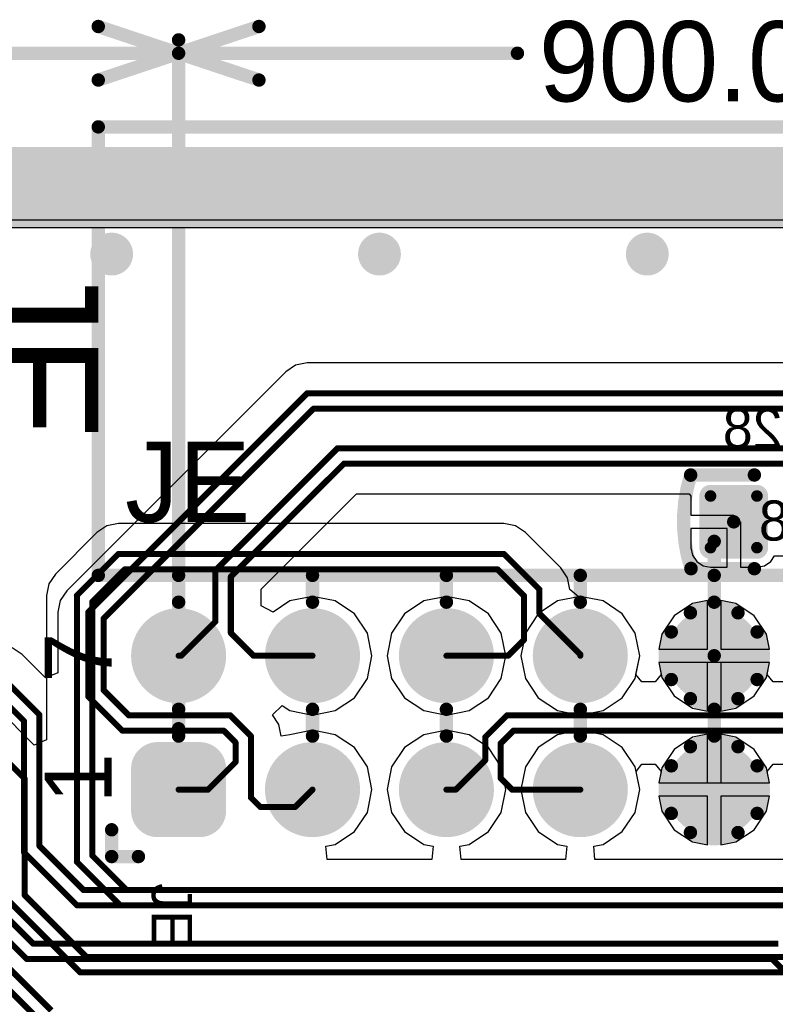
# Model space of a CAD drawing. Header units: millimetres. Extents: x 1.4 to 10.4, y 0 to 10.9.
# Tile 164 of 177: x 6.581 to 7.146, y 5.515 to 6.25. Entities that reach past the tile are written whole.
import ezdxf

# ---------------------------------------------------------------- set-up
doc = ezdxf.new("R2010")
doc.units = ezdxf.units.MM
doc.header["$MEASUREMENT"] = 0
for name, color, linetype in [('BottomLayer', 5, 'Continuous'), ('BottomOverlay', 54, 'Continuous'), ('BottomPaste', 16, 'Continuous'), ('BottomSolder', 6, 'Continuous'), ('DrillDrawing', 1, 'Continuous'), ('DrillGuide', 244, 'Continuous'), ('InternalPlane1', 76, 'Continuous'), ('InternalPlane2', 16, 'Continuous'), ('KeepOutLayer', 6, 'Continuous'), ('Mechanical1', 6, 'Continuous'), ('Mechanical2', 216, 'Continuous'), ('Mechanical31', 56, 'Continuous'), ('Mechanical32', 56, 'Continuous'), ('MultiLayer', 9, 'Continuous'), ('TopLayer', 1, 'Continuous'), ('TopOverlay', 2, 'Continuous'), ('TopSolder', 216, 'Continuous')]:
    doc.layers.add(name, color=color, linetype=linetype)

msp = doc.modelspace()

# ---------------------------------------------------------------- linework, layer by layer
at = {"layer": 'BottomLayer'}
for p, q in [((3.47582, 6.10059), (9.97559, 6.10059)), ((6.77996, 5.98704), (6.61646, 5.82354)), ((6.78732, 5.99196), (6.77996, 5.98704)), ((6.77996, 5.98704), (6.77996, 5.98704)), ((6.796, 5.99369), (6.78732, 5.99196)), ((7.283, 5.99369), (6.796, 5.99369)), ((6.796, 5.99369), (6.796, 5.99369)), ((6.76169, 5.8246), (6.8329, 5.89581)), ((6.8329, 5.89581), (7.08138, 5.89581)), ((7.08138, 5.89581), (7.08263, 5.89429)), ((7.08263, 5.89429), (7.08263, 5.88)), ((7.08263, 5.88), (7.11457, 5.88)), ((7.11457, 5.88), (7.11457, 5.875)), ((7.10957, 5.87), (7.08263, 5.87)), ((7.08263, 5.87), (7.08263, 5.85571)), ((7.10957, 5.8411), (7.10957, 5.87)), ((7.11457, 5.875), (7.11957, 5.875)), ((7.11957, 5.875), (7.11957, 5.8411)), ((7.08263, 5.85571), (7.08374, 5.85012)), ((7.08374, 5.85012), (7.08691, 5.84538)), ((7.14222, 5.84538), (7.145, 5.84953)), ((7.145, 5.84953), (7.155, 5.84953)), ((7.08691, 5.84538), (7.09165, 5.84221)), ((7.09165, 5.84221), (7.09724, 5.8411)), ((7.09724, 5.8411), (7.10957, 5.8411)), ((7.11957, 5.8411), (7.13189, 5.8411)), ((7.13189, 5.8411), (7.13748, 5.84221)), ((7.13748, 5.84221), (7.14222, 5.84538)), ((6.76169, 5.81232), (6.76169, 5.8246)), ((6.61646, 5.82354), (6.61154, 5.81618)), ((6.8, 5.81935), (6.78303, 5.81597)), ((6.81697, 5.81597), (6.8, 5.81935)), ((6.9, 5.81935), (6.88303, 5.81597)), ((6.91697, 5.81597), (6.9, 5.81935)), ((7, 5.81935), (6.98303, 5.81597)), ((7.01697, 5.81597), (7, 5.81935)), ((6.61154, 5.81618), (6.60981, 5.8075)), ((6.77051, 5.8076), (6.76169, 5.81232)), ((6.78303, 5.81597), (6.77051, 5.8076)), ((6.83136, 5.80636), (6.81697, 5.81597)), ((6.88303, 5.81597), (6.86864, 5.80636)), ((6.93136, 5.80636), (6.91697, 5.81597)), ((6.98303, 5.81597), (6.96864, 5.80636)), ((7.03136, 5.80636), (7.01697, 5.81597)), ((7.08381, 5.81409), (7.07008, 5.80492)), ((7.095, 5.81631), (7.08381, 5.81409)), ((7.095, 5.78), (7.095, 5.81631)), ((7.11619, 5.81409), (7.105, 5.81631)), ((7.105, 5.81631), (7.105, 5.78)), ((7.12992, 5.80492), (7.11619, 5.81409)), ((6.60981, 5.8075), (6.60981, 5.8075)), ((6.60981, 5.8075), (6.60981, 5.76233)), ((6.84097, 5.79197), (6.83136, 5.80636)), ((6.86864, 5.80636), (6.85903, 5.79197)), ((6.94097, 5.79197), (6.93136, 5.80636)), ((6.96864, 5.80636), (6.95903, 5.79197)), ((7.04097, 5.79197), (7.03136, 5.80636)), ((7.07008, 5.80492), (7.06091, 5.79119)), ((7.13909, 5.79119), (7.12992, 5.80492)), ((6.84435, 5.775), (6.84097, 5.79197)), ((6.85903, 5.79197), (6.85565, 5.775)), ((6.94435, 5.775), (6.94097, 5.79197)), ((6.95903, 5.79197), (6.95565, 5.775)), ((7.04435, 5.775), (7.04097, 5.79197)), ((7.06091, 5.79119), (7.05869, 5.78)), ((7.14131, 5.78), (7.13909, 5.79119)), ((6.58304, 5.77604), (6.57568, 5.78096)), ((6.60058, 5.75851), (6.58304, 5.77604)), ((6.84097, 5.75803), (6.84435, 5.775)), ((6.85565, 5.775), (6.85903, 5.75803)), ((6.94097, 5.75803), (6.94435, 5.775)), ((6.95565, 5.775), (6.95903, 5.75803)), ((7.04097, 5.75803), (7.04435, 5.775)), ((7.05869, 5.78), (7.095, 5.78)), ((7.105, 5.78), (7.14131, 5.78)), ((7.095, 5.77), (7.05869, 5.77)), ((7.05869, 5.77), (7.06091, 5.75881)), ((7.095, 5.73369), (7.095, 5.77)), ((7.14131, 5.77), (7.105, 5.77)), ((7.105, 5.77), (7.105, 5.73369)), ((7.13909, 5.75881), (7.14131, 5.77)), ((6.60981, 5.76233), (6.60058, 5.75851)), ((7.06091, 5.75881), (7.07008, 5.74508)), ((7.12992, 5.74508), (7.13909, 5.75881)), ((6.83136, 5.74364), (6.84097, 5.75803)), ((6.85903, 5.75803), (6.86864, 5.74364)), ((6.93136, 5.74364), (6.94097, 5.75803)), ((6.95903, 5.75803), (6.96864, 5.74364)), ((7.03136, 5.74364), (7.04097, 5.75803)), ((7.07008, 5.74508), (7.08381, 5.73591)), ((7.11619, 5.73591), (7.12992, 5.74508)), ((6.7702, 5.7308), (6.77727, 5.73787)), ((6.77727, 5.73787), (6.78303, 5.73403)), ((6.81697, 5.73403), (6.83136, 5.74364)), ((6.86864, 5.74364), (6.88303, 5.73403)), ((6.91697, 5.73403), (6.93136, 5.74364)), ((6.96864, 5.74364), (6.98303, 5.73403)), ((7.01697, 5.73403), (7.03136, 5.74364)), ((6.77496, 5.72368), (6.7702, 5.7308)), ((6.78303, 5.73403), (6.8, 5.73065)), ((6.8, 5.73065), (6.81697, 5.73403)), ((6.88303, 5.73403), (6.9, 5.73065)), ((6.9, 5.73065), (6.91697, 5.73403)), ((6.98303, 5.73403), (7, 5.73065)), ((7, 5.73065), (7.01697, 5.73403)), ((7.08381, 5.73591), (7.095, 5.73369)), ((7.105, 5.73369), (7.11619, 5.73591)), ((6.77669, 5.715), (6.77496, 5.72368)), ((6.78303, 5.71597), (6.77669, 5.715)), ((6.77669, 5.715), (6.77669, 5.715)), ((6.8, 5.71935), (6.78303, 5.71597)), ((6.78303, 5.71597), (6.78303, 5.71597)), ((6.78303, 5.71597), (6.78303, 5.71597)), ((6.81697, 5.71597), (6.8, 5.71935)), ((6.83136, 5.70636), (6.81697, 5.71597)), ((6.88303, 5.71597), (6.86864, 5.70636)), ((6.9, 5.71935), (6.88303, 5.71597)), ((6.91697, 5.71597), (6.9, 5.71935)), ((6.93136, 5.70636), (6.91697, 5.71597)), ((6.98303, 5.71597), (6.96864, 5.70636)), ((7, 5.71935), (6.98303, 5.71597)), ((7.01697, 5.71597), (7, 5.71935)), ((7.03136, 5.70636), (7.01697, 5.71597)), ((7.095, 5.71631), (7.08381, 5.71409)), ((7.095, 5.68), (7.095, 5.71631)), ((7.11619, 5.71409), (7.105, 5.71631)), ((7.105, 5.71631), (7.105, 5.68)), ((7.08381, 5.71409), (7.07008, 5.70492)), ((7.12992, 5.70492), (7.11619, 5.71409)), ((6.84097, 5.69197), (6.83136, 5.70636)), ((6.86864, 5.70636), (6.85903, 5.69197)), ((6.94097, 5.69197), (6.93136, 5.70636)), ((6.96864, 5.70636), (6.95903, 5.69197)), ((7.04097, 5.69197), (7.03136, 5.70636)), ((7.07008, 5.70492), (7.06091, 5.69119)), ((7.13909, 5.69119), (7.12992, 5.70492)), ((6.84435, 5.675), (6.84097, 5.69197)), ((6.85903, 5.69197), (6.85565, 5.675)), ((6.94435, 5.675), (6.94097, 5.69197)), ((6.95903, 5.69197), (6.95565, 5.675)), ((7.04435, 5.675), (7.04097, 5.69197)), ((7.06091, 5.69119), (7.05869, 5.68)), ((7.14131, 5.68), (7.13909, 5.69119)), ((7.05869, 5.68), (7.095, 5.68)), ((7.105, 5.68), (7.14131, 5.68)), ((6.84097, 5.65803), (6.84435, 5.675)), ((6.85565, 5.675), (6.85903, 5.65803)), ((6.94097, 5.65803), (6.94435, 5.675)), ((6.95565, 5.675), (6.95903, 5.65803)), ((7.04097, 5.65803), (7.04435, 5.675)), ((7.095, 5.67), (7.05869, 5.67)), ((7.05869, 5.67), (7.06091, 5.65881)), ((7.095, 5.63369), (7.095, 5.67)), ((7.14131, 5.67), (7.105, 5.67)), ((7.105, 5.67), (7.105, 5.63369)), ((7.13909, 5.65881), (7.14131, 5.67)), ((6.83136, 5.64364), (6.84097, 5.65803)), ((6.85903, 5.65803), (6.86864, 5.64364)), ((6.93136, 5.64364), (6.94097, 5.65803)), ((6.95903, 5.65803), (6.96864, 5.64364)), ((7.03136, 5.64364), (7.04097, 5.65803)), ((7.06091, 5.65881), (7.07008, 5.64508)), ((7.12992, 5.64508), (7.13909, 5.65881)), ((6.81697, 5.63403), (6.83136, 5.64364)), ((6.86864, 5.64364), (6.88303, 5.63403)), ((6.91697, 5.63403), (6.93136, 5.64364)), ((6.96864, 5.64364), (6.98303, 5.63403)), ((7.01697, 5.63403), (7.03136, 5.64364)), ((7.07008, 5.64508), (7.08381, 5.63591)), ((7.11619, 5.63591), (7.12992, 5.64508)), ((6.80998, 5.63264), (6.81697, 5.63403)), ((6.88303, 5.63403), (6.89002, 5.63264)), ((6.90998, 5.63264), (6.91697, 5.63403)), ((6.98303, 5.63403), (6.99002, 5.63264)), ((7.00998, 5.63264), (7.01697, 5.63403)), ((7.08381, 5.63591), (7.095, 5.63369)), ((7.105, 5.63369), (7.11619, 5.63591)), ((6.81096, 5.62269), (6.80998, 5.63264)), ((6.89002, 5.63264), (6.88904, 5.62269)), ((6.91096, 5.62269), (6.90998, 5.63264)), ((6.99002, 5.63264), (6.98904, 5.62269)), ((7.01096, 5.62269), (7.00998, 5.63264)), ((6.88904, 5.62269), (6.81096, 5.62269)), ((6.98904, 5.62269), (6.91096, 5.62269)), ((7.179, 5.62269), (7.01096, 5.62269))]:
    msp.add_line(p, q, dxfattribs=at)
for points, const_width in [([(6.644, 6.075, 1), (6.656, 6.075, 1)], 0.012), ([(6.844, 6.075, 1), (6.856, 6.075, 1)], 0.012), ([(7.044, 6.075, 1), (7.056, 6.075, 1)], 0.012), ([(6.79488, 5.971, 1), (6.79713, 5.971, 1)], 0.00225), ([(6.79488, 5.971, 1), (6.79713, 5.971, 1)], 0.00225), ([(6.79964, 5.9595, 1), (6.80189, 5.9595, 1)], 0.00225), ([(6.79964, 5.9595, 1), (6.80189, 5.9595, 1)], 0.00225), ([(6.81761, 5.93, 1), (6.81986, 5.93, 1)], 0.00225), ([(6.81761, 5.93, 1), (6.81986, 5.93, 1)], 0.00225), ([(6.82238, 5.9185, 1), (6.82463, 5.9185, 1)], 0.00225), ([(6.82238, 5.9185, 1), (6.82463, 5.9185, 1)], 0.00225), ([(7.09508, 5.89429, 1), (7.09941, 5.89429, 1)], 0.00433), ([(7.12972, 5.89429, 1), (7.13405, 5.89429, 1)], 0.00433), ([(7.11207, 5.875, 1), (7.11707, 5.875, 1)], 0.005), ([(7.0975, 5.86043, 1), (7.1025, 5.86043, 1)], 0.005), ([(7.0975, 5.86043, 1), (7.1025, 5.86043, 1)], 0.005), ([(7.09508, 5.85571, 1), (7.09941, 5.85571, 1)], 0.00433), ([(7.12972, 5.85571, 1), (7.13405, 5.85571, 1)], 0.00433), ([(6.72637, 5.83876, 1), (6.72863, 5.83876, 1)], 0.00225), ([(6.72637, 5.83876, 1), (6.72863, 5.83876, 1)], 0.00225), ([(6.73787, 5.834, 1), (6.74012, 5.834, 1)], 0.00225), ([(6.73787, 5.834, 1), (6.74012, 5.834, 1)], 0.00225), ([(6.63138, 5.8075, 1), (6.63363, 5.8075, 1)], 0.00225), ([(6.63138, 5.8075, 1), (6.63363, 5.8075, 1)], 0.00225), ([(6.64288, 5.80274, 1), (6.64513, 5.80274, 1)], 0.00225), ([(6.64288, 5.80274, 1), (6.64513, 5.80274, 1)], 0.00225), ([(6.68425, 5.775, 1), (6.71575, 5.775, 1)], 0.0315), ([(6.72637, 5.8005, 1), (6.72863, 5.8005, 1)], 0.00225), ([(6.72637, 5.8005, 1), (6.72863, 5.8005, 1)], 0.00225), ([(6.78425, 5.775, 1), (6.81575, 5.775, 1)], 0.0315), ([(6.88425, 5.775, 1), (6.91575, 5.775, 1)], 0.0315), ([(6.98425, 5.775, 1), (7.01575, 5.775, 1)], 0.0315), ([(7.08425, 5.775, 1), (7.11575, 5.775, 1)], 0.0315), ([(6.73787, 5.792, 1), (6.74012, 5.792, 1)], 0.00225), ([(6.73787, 5.792, 1), (6.74012, 5.792, 1)], 0.00225), ([(6.69888, 5.775, 1), (6.70113, 5.775, 1)], 0.00225), ([(6.70087, 5.775, 1), (6.70312, 5.775, 1)], 0.00225), ([(6.70087, 5.775, 1), (6.70312, 5.775, 1)], 0.00225), ([(6.75488, 5.775, 1), (6.75713, 5.775, 1)], 0.00225), ([(6.75488, 5.775, 1), (6.75713, 5.775, 1)], 0.00225), ([(6.79887, 5.775, 1), (6.80112, 5.775, 1)], 0.00225), ([(7.0975, 5.775, 1), (7.1025, 5.775, 1)], 0.005), ([(6.64288, 5.74926, 1), (6.64513, 5.74926, 1)], 0.00225), ([(6.64288, 5.74926, 1), (6.64513, 5.74926, 1)], 0.00225), ([(6.63138, 5.7445, 1), (6.63363, 5.7445, 1)], 0.00225), ([(6.63138, 5.7445, 1), (6.63363, 5.7445, 1)], 0.00225), ([(6.59488, 5.731, 1), (6.59713, 5.731, 1)], 0.00225), ([(6.59488, 5.731, 1), (6.59713, 5.731, 1)], 0.00225), ([(6.66164, 5.7305, 1), (6.66389, 5.7305, 1)], 0.00225), ([(6.66164, 5.7305, 1), (6.66389, 5.7305, 1)], 0.00225), ([(6.73738, 5.7305, 1), (6.73963, 5.7305, 1)], 0.00225), ([(6.73738, 5.7305, 1), (6.73963, 5.7305, 1)], 0.00225), ([(6.58338, 5.72624, 1), (6.58563, 5.72624, 1)], 0.00225), ([(6.58338, 5.72624, 1), (6.58563, 5.72624, 1)], 0.00225), ([(6.65688, 5.719, 1), (6.65913, 5.719, 1)], 0.00225), ([(6.65688, 5.719, 1), (6.65913, 5.719, 1)], 0.00225), ([(6.73261, 5.719, 1), (6.73486, 5.719, 1)], 0.00225), ([(6.73261, 5.719, 1), (6.73486, 5.719, 1)], 0.00225), ([(6.75288, 5.715, 1), (6.75512, 5.715, 1)], 0.00225), ([(6.75288, 5.715, 1), (6.75512, 5.715, 1)], 0.00225), ([(6.74137, 5.71024, 1), (6.74362, 5.71024, 1)], 0.00225), ([(6.74137, 5.71024, 1), (6.74362, 5.71024, 1)], 0.00225), ([(6.67638, 5.69075, 1), (6.69213, 5.69075, 1)], 0.01575), ([(6.70787, 5.69075, 1), (6.72362, 5.69075, 1)], 0.01575), ([(6.78425, 5.675, 1), (6.81575, 5.675, 1)], 0.0315), ([(6.88425, 5.675, 1), (6.91575, 5.675, 1)], 0.0315), ([(6.98425, 5.675, 1), (7.01575, 5.675, 1)], 0.0315), ([(7.08425, 5.675, 1), (7.11575, 5.675, 1)], 0.0315), ([(6.74137, 5.6955, 1), (6.74362, 5.6955, 1)], 0.00225), ([(6.74137, 5.6955, 1), (6.74362, 5.6955, 1)], 0.00225), ([(6.67638, 5.65925, 1), (6.69213, 5.65925, 1)], 0.01575), ([(6.69888, 5.675, 1), (6.70113, 5.675, 1)], 0.00225), ([(6.70787, 5.65925, 1), (6.72362, 5.65925, 1)], 0.01575), ([(6.72088, 5.675, 1), (6.72312, 5.675, 1)], 0.00225), ([(6.72088, 5.675, 1), (6.72312, 5.675, 1)], 0.00225), ([(6.75288, 5.669, 1), (6.75512, 5.669, 1)], 0.00225), ([(6.75288, 5.669, 1), (6.75512, 5.669, 1)], 0.00225), ([(6.79887, 5.675, 1), (6.80112, 5.675, 1)], 0.00225), ([(6.75988, 5.662, 1), (6.76213, 5.662, 1)], 0.00225), ([(6.75988, 5.662, 1), (6.76213, 5.662, 1)], 0.00225), ([(6.78587, 5.662, 1), (6.78812, 5.662, 1)], 0.00225), ([(6.78587, 5.662, 1), (6.78812, 5.662, 1)], 0.00225), ([(6.59488, 5.633, 1), (6.59713, 5.633, 1)], 0.00225), ([(6.59488, 5.633, 1), (6.59713, 5.633, 1)], 0.00225), ([(6.58338, 5.62824, 1), (6.58563, 5.62824, 1)], 0.00225), ([(6.58338, 5.62824, 1), (6.58563, 5.62824, 1)], 0.00225), ([(6.62788, 5.6, 1), (6.63012, 5.6, 1)], 0.00225), ([(6.62788, 5.6, 1), (6.63012, 5.6, 1)], 0.00225), ([(6.62311, 5.5885, 1), (6.62536, 5.5885, 1)], 0.00225), ([(6.62311, 5.5885, 1), (6.62536, 5.5885, 1)], 0.00225), ([(6.59014, 5.56, 1), (6.59239, 5.56, 1)], 0.00225), ([(6.59014, 5.56, 1), (6.59239, 5.56, 1)], 0.00225), ([(6.58537, 5.5485, 1), (6.58763, 5.5485, 1)], 0.00225), ([(6.58537, 5.5485, 1), (6.58763, 5.5485, 1)], 0.00225), ([(7.14211, 5.5485, 1), (7.14436, 5.5485, 1)], 0.00225), ([(7.14211, 5.5485, 1), (7.14436, 5.5485, 1)], 0.00225)]:
    msp.add_lwpolyline(points, format="xyb", close=True, dxfattribs=dict(at, const_width=const_width))
for points, const_width in [([(6.6325, 5.8075), (6.796, 5.971)], 0.0045), ([(6.796, 5.971), (7.283, 5.971)], 0.0045), ([(6.644, 5.80274), (6.80076, 5.9595)], 0.0045), ([(6.80076, 5.9595), (7.27824, 5.9595)], 0.0045), ([(6.7275, 5.83876), (6.81874, 5.93)], 0.0045), ([(6.81874, 5.93), (7.244, 5.93)], 0.0045), ([(6.739, 5.834), (6.8235, 5.9185)], 0.0045), ([(6.8235, 5.9185), (7.23924, 5.9185)], 0.0045), ([(7.1, 5.86043), (7.11457, 5.875)], 0.01), ([(7.1, 5.775), (7.1, 5.86043)], 0.01), ([(6.7275, 5.8005), (6.7275, 5.83876)], 0.0045), ([(6.739, 5.792), (6.739, 5.834)], 0.0045), ([(6.6325, 5.7445), (6.6325, 5.8075)], 0.0045), ([(6.644, 5.74926), (6.644, 5.80274)], 0.0045), ([(6.702, 5.775), (6.7275, 5.8005)], 0.0045), ([(6.739, 5.792), (6.756, 5.775)], 0.0045), ([(6.7, 5.775), (6.702, 5.775)], 0.0045), ([(6.756, 5.775), (6.8, 5.775)], 0.0045), ([(6.567, 5.76), (6.596, 5.731)], 0.0045), ([(6.644, 5.74926), (6.66276, 5.7305)], 0.0045), ([(6.56224, 5.7485), (6.5845, 5.72624)], 0.0045), ([(6.6325, 5.7445), (6.658, 5.719)], 0.0045), ([(6.596, 5.633), (6.596, 5.731)], 0.0045), ([(6.66276, 5.7305), (6.7385, 5.7305)], 0.0045), ([(6.7385, 5.7305), (6.754, 5.715)], 0.0045), ([(6.5845, 5.62824), (6.5845, 5.72624)], 0.0045), ([(6.658, 5.719), (6.73374, 5.719)], 0.0045), ([(6.73374, 5.719), (6.7425, 5.71024)], 0.0045), ([(6.754, 5.669), (6.754, 5.715)], 0.0045), ([(6.7425, 5.6955), (6.7425, 5.71024)], 0.0045), ([(6.722, 5.675), (6.7425, 5.6955)], 0.0045), ([(6.7, 5.675), (6.722, 5.675)], 0.0045), ([(6.754, 5.669), (6.761, 5.662)], 0.0045), ([(6.787, 5.662), (6.8, 5.675)], 0.0045), ([(6.761, 5.662), (6.787, 5.662)], 0.0045), ([(6.596, 5.633), (6.629, 5.6)], 0.0045), ([(6.5845, 5.62824), (6.62424, 5.5885)], 0.0045), ([(6.54276, 5.6085), (6.59126, 5.56)], 0.0045), ([(6.538, 5.597), (6.5865, 5.5485)], 0.0045), ([(6.629, 5.6), (7.179, 5.6)], 0.0045), ([(6.62424, 5.5885), (7.17424, 5.5885)], 0.0045), ([(6.59126, 5.56), (7.148, 5.56)], 0.0045), ([(6.5865, 5.5485), (7.14324, 5.5485)], 0.0045), ([(7.14324, 5.5485), (7.36324, 5.3285)], 0.0045)]:
    msp.add_lwpolyline(points, dxfattribs=dict(at, const_width=const_width))
for points in [[(7.13189, 5.89862), (7.09724, 5.89862), (7.13189, 5.85138), (7.09724, 5.85138)], [(7.13622, 5.89429), (7.09291, 5.89429), (7.13622, 5.85571), (7.09291, 5.85571)], [(6.68425, 5.6435), (6.71575, 5.6435), (6.68425, 5.7065), (6.71575, 5.7065)], [(6.6685, 5.65925), (6.7315, 5.65925), (6.6685, 5.69075), (6.7315, 5.69075)]]:
    msp.add_solid(points, dxfattribs=at)
at = {"layer": 'BottomOverlay', "const_width": 0.01}
msp.add_lwpolyline([(7.08267, 5.84024, -0.154963), (7.08239, 5.90985)], format="xyb", dxfattribs=at)
for points in [[(7.08239, 5.91), (7.13, 5.91)], [(7.08267, 5.84), (7.13, 5.84)]]:
    msp.add_lwpolyline(points, dxfattribs=at)
at = {"layer": 'BottomOverlay', "const_width": 0.005}
for points in [[(7.07989, 5.91, 1), (7.08489, 5.91, 1)], [(7.07989, 5.90985, 1), (7.08489, 5.90985, 1)], [(7.1275, 5.91, 1), (7.1325, 5.91, 1)], [(7.08017, 5.84024, 1), (7.08517, 5.84024, 1)], [(7.08017, 5.84, 1), (7.08517, 5.84, 1)], [(7.1275, 5.84, 1), (7.1325, 5.84, 1)]]:
    msp.add_lwpolyline(points, format="xyb", close=True, dxfattribs=at)
at = {"layer": 'BottomPaste', "const_width": 0.00433}
for points in [[(7.09508, 5.89429, 1), (7.09941, 5.89429, 1)], [(7.12972, 5.89429, 1), (7.13405, 5.89429, 1)], [(7.09508, 5.85571, 1), (7.09941, 5.85571, 1)], [(7.12972, 5.85571, 1), (7.13405, 5.85571, 1)]]:
    msp.add_lwpolyline(points, format="xyb", close=True, dxfattribs=at)
at = {"layer": 'BottomPaste'}
for points in [[(7.13189, 5.89862), (7.09724, 5.89862), (7.13189, 5.85138), (7.09724, 5.85138)], [(7.13622, 5.89429), (7.09291, 5.89429), (7.13622, 5.85571), (7.09291, 5.85571)]]:
    msp.add_solid(points, dxfattribs=at)
at = {"layer": 'BottomSolder'}
for points, const_width in [([(7.09308, 5.89429, 1), (7.10141, 5.89429, 1)], 0.00833), ([(7.12772, 5.89429, 1), (7.13605, 5.89429, 1)], 0.00833), ([(7.09308, 5.85571, 1), (7.10141, 5.85571, 1)], 0.00833), ([(7.12772, 5.85571, 1), (7.13605, 5.85571, 1)], 0.00833), ([(6.68225, 5.775, 1), (6.71775, 5.775, 1)], 0.0355), ([(6.78225, 5.775, 1), (6.81775, 5.775, 1)], 0.0355), ([(6.88225, 5.775, 1), (6.91775, 5.775, 1)], 0.0355), ([(6.98225, 5.775, 1), (7.01775, 5.775, 1)], 0.0355), ([(7.08225, 5.775, 1), (7.11775, 5.775, 1)], 0.0355), ([(6.67438, 5.69075, 1), (6.69413, 5.69075, 1)], 0.01975), ([(6.70587, 5.69075, 1), (6.72562, 5.69075, 1)], 0.01975), ([(6.78225, 5.675, 1), (6.81775, 5.675, 1)], 0.0355), ([(6.88225, 5.675, 1), (6.91775, 5.675, 1)], 0.0355), ([(6.98225, 5.675, 1), (7.01775, 5.675, 1)], 0.0355), ([(7.08225, 5.675, 1), (7.11775, 5.675, 1)], 0.0355), ([(6.67438, 5.65925, 1), (6.69413, 5.65925, 1)], 0.01975), ([(6.70587, 5.65925, 1), (6.72562, 5.65925, 1)], 0.01975)]:
    msp.add_lwpolyline(points, format="xyb", close=True, dxfattribs=dict(at, const_width=const_width))
for points in [[(7.13189, 5.90262), (7.09724, 5.90262), (7.13189, 5.84738), (7.09724, 5.84738)], [(7.14022, 5.89429), (7.08891, 5.89429), (7.14022, 5.85571), (7.08891, 5.85571)], [(6.68425, 5.6395), (6.71575, 5.6395), (6.68425, 5.7105), (6.71575, 5.7105)], [(6.6645, 5.65925), (6.7355, 5.65925), (6.6645, 5.69075), (6.7355, 5.69075)]]:
    msp.add_solid(points, dxfattribs=at)
at = {"layer": 'DrillDrawing', "const_width": 0.006}
for points in [[(6.647, 6.075, 1), (6.653, 6.075, 1)], [(6.847, 6.075, 1), (6.853, 6.075, 1)], [(7.047, 6.075, 1), (7.053, 6.075, 1)]]:
    msp.add_lwpolyline(points, format="xyb", close=True, dxfattribs=at)
at = {"layer": 'DrillGuide', "const_width": 0.006}
for points in [[(6.647, 6.075, 1), (6.653, 6.075, 1)], [(6.847, 6.075, 1), (6.853, 6.075, 1)], [(7.047, 6.075, 1), (7.053, 6.075, 1)]]:
    msp.add_lwpolyline(points, format="xyb", close=True, dxfattribs=at)
at = {"layer": 'InternalPlane1'}
msp.add_line((3.4751, 6.09491), (9.96991, 6.09491), dxfattribs=at)
at = {"layer": 'InternalPlane1', "const_width": 0.06}
msp.add_lwpolyline([(3, 6.125), (10, 6.125)], dxfattribs=at)
at = {"layer": 'InternalPlane1', "const_width": 0.01}
for points in [[(7.08223, 5.80706, -0.258618), (7.11777, 5.80706)], [(7.06794, 5.75723, -0.258618), (7.06794, 5.79277)], [(7.13206, 5.79277, -0.258618), (7.13206, 5.75723)], [(7.11777, 5.74294, -0.258618), (7.08223, 5.74294)], [(7.08223, 5.70706, -0.258618), (7.11777, 5.70706)], [(7.06794, 5.65723, -0.258618), (7.06794, 5.69277)], [(7.13206, 5.69277, -0.258618), (7.13206, 5.65723)], [(7.11777, 5.64294, -0.258618), (7.08223, 5.64294)]]:
    msp.add_lwpolyline(points, format="xyb", dxfattribs=at)
at = {"layer": 'InternalPlane1'}
for points, const_width in [([(7.07973, 5.80706, 1), (7.08473, 5.80706, 1)], 0.005), ([(7.11527, 5.80706, 1), (7.12027, 5.80706, 1)], 0.005), ([(6.68417, 5.775, 1), (6.71583, 5.775, 1)], 0.03165), ([(6.78417, 5.775, 1), (6.81583, 5.775, 1)], 0.03165), ([(6.88417, 5.775, 1), (6.91583, 5.775, 1)], 0.03165), ([(6.98417, 5.775, 1), (7.01583, 5.775, 1)], 0.03165), ([(7.06544, 5.79277, 1), (7.07044, 5.79277, 1)], 0.005), ([(7.12956, 5.79277, 1), (7.13456, 5.79277, 1)], 0.005), ([(7.06544, 5.75723, 1), (7.07044, 5.75723, 1)], 0.005), ([(7.12956, 5.75723, 1), (7.13456, 5.75723, 1)], 0.005), ([(7.07973, 5.74294, 1), (7.08473, 5.74294, 1)], 0.005), ([(7.11527, 5.74294, 1), (7.12027, 5.74294, 1)], 0.005), ([(7.07973, 5.70706, 1), (7.08473, 5.70706, 1)], 0.005), ([(7.11527, 5.70706, 1), (7.12027, 5.70706, 1)], 0.005), ([(6.68417, 5.675, 1), (6.71583, 5.675, 1)], 0.03165), ([(6.78417, 5.675, 1), (6.81583, 5.675, 1)], 0.03165), ([(6.88417, 5.675, 1), (6.91583, 5.675, 1)], 0.03165), ([(6.98417, 5.675, 1), (7.01583, 5.675, 1)], 0.03165), ([(7.06544, 5.69277, 1), (7.07044, 5.69277, 1)], 0.005), ([(7.12956, 5.69277, 1), (7.13456, 5.69277, 1)], 0.005), ([(7.06544, 5.65723, 1), (7.07044, 5.65723, 1)], 0.005), ([(7.12956, 5.65723, 1), (7.13456, 5.65723, 1)], 0.005), ([(7.07973, 5.64294, 1), (7.08473, 5.64294, 1)], 0.005), ([(7.11527, 5.64294, 1), (7.12027, 5.64294, 1)], 0.005)]:
    msp.add_lwpolyline(points, format="xyb", close=True, dxfattribs=dict(at, const_width=const_width))
at = {"layer": 'InternalPlane2'}
msp.add_line((3.4751, 6.09491), (9.96991, 6.09491), dxfattribs=at)
at = {"layer": 'InternalPlane2', "const_width": 0.06}
msp.add_lwpolyline([(3, 6.125), (10, 6.125)], dxfattribs=at)
at = {"layer": 'InternalPlane2'}
for points, const_width in [([(6.642, 6.075, 1), (6.658, 6.075, 1)], 0.016), ([(6.842, 6.075, 1), (6.858, 6.075, 1)], 0.016), ([(7.042, 6.075, 1), (7.058, 6.075, 1)], 0.016), ([(6.68417, 5.775, 1), (6.71583, 5.775, 1)], 0.03165), ([(6.78417, 5.775, 1), (6.81583, 5.775, 1)], 0.03165), ([(6.88417, 5.775, 1), (6.91583, 5.775, 1)], 0.03165), ([(6.98417, 5.775, 1), (7.01583, 5.775, 1)], 0.03165), ([(7.08417, 5.775, 1), (7.11583, 5.775, 1)], 0.03165), ([(6.68417, 5.675, 1), (6.71583, 5.675, 1)], 0.03165), ([(6.78417, 5.675, 1), (6.81583, 5.675, 1)], 0.03165), ([(6.88417, 5.675, 1), (6.91583, 5.675, 1)], 0.03165), ([(6.98417, 5.675, 1), (7.01583, 5.675, 1)], 0.03165), ([(7.08417, 5.675, 1), (7.11583, 5.675, 1)], 0.03165)]:
    msp.add_lwpolyline(points, format="xyb", close=True, dxfattribs=dict(at, const_width=const_width))
at = {"layer": 'KeepOutLayer', "const_width": 0.00787}
msp.add_lwpolyline([(3, 6.125), (10, 6.125)], dxfattribs=at)
at = {"layer": 'Mechanical1', "const_width": 0.00819}
msp.add_lwpolyline([(3, 6.125), (10, 6.125)], dxfattribs=at)
at = {"layer": 'Mechanical2'}
for points, const_width in [([(6.64, 6.245), (6.7, 6.225)], 0.01), ([(6.7, 6.225), (6.76, 6.245)], 0.01), ([(6.7, 5.7205), (6.7, 6.235)], 0.01), ([(6.7, 5.7205), (6.7, 6.235)], 0.01), ([(6.41495, 6.225), (6.7, 6.225)], 0.01), ([(6.64, 6.205), (6.7, 6.225)], 0.01), ([(6.7, 6.225), (6.95305, 6.225)], 0.01), ([(6.7, 6.225), (6.76, 6.205)], 0.01), ([(3, 6.125), (10, 6.125)], 0.00819)]:
    msp.add_lwpolyline(points, dxfattribs=dict(at, const_width=const_width))
at = {"layer": 'Mechanical2', "const_width": 0.005}
for points in [[(6.6375, 6.245, 1), (6.6425, 6.245, 1)], [(6.7575, 6.245, 1), (6.7625, 6.245, 1)], [(6.6975, 6.235, 1), (6.7025, 6.235, 1)], [(6.6975, 6.235, 1), (6.7025, 6.235, 1)], [(6.6975, 6.225, 1), (6.7025, 6.225, 1)], [(6.6975, 6.225, 1), (6.7025, 6.225, 1)], [(6.6975, 6.225, 1), (6.7025, 6.225, 1)], [(6.6975, 6.225, 1), (6.7025, 6.225, 1)], [(6.6975, 6.225, 1), (6.7025, 6.225, 1)], [(6.6975, 6.225, 1), (6.7025, 6.225, 1)], [(6.95055, 6.225, 1), (6.95555, 6.225, 1)], [(6.6375, 6.205, 1), (6.6425, 6.205, 1)], [(6.7575, 6.205, 1), (6.7625, 6.205, 1)], [(6.6975, 5.7205, 1), (6.7025, 5.7205, 1)], [(6.6975, 5.7205, 1), (6.7025, 5.7205, 1)]]:
    msp.add_lwpolyline(points, format="xyb", close=True, dxfattribs=at)
at = {"layer": 'MultiLayer', "const_width": 0.012}
for points in [[(6.644, 6.075, 1), (6.656, 6.075, 1)], [(6.844, 6.075, 1), (6.856, 6.075, 1)], [(7.044, 6.075, 1), (7.056, 6.075, 1)]]:
    msp.add_lwpolyline(points, format="xyb", close=True, dxfattribs=at)
at = {"layer": 'TopLayer'}
for p, q in [((3.47582, 6.10059), (9.807, 6.10059)), ((6.64632, 5.87196), (6.63896, 5.86704)), ((6.655, 5.87369), (6.64632, 5.87196)), ((6.943, 5.87369), (6.655, 5.87369)), ((6.655, 5.87369), (6.655, 5.87369)), ((6.95168, 5.87196), (6.943, 5.87369)), ((6.943, 5.87369), (6.943, 5.87369)), ((6.95904, 5.86704), (6.95168, 5.87196)), ((6.63896, 5.86704), (6.60796, 5.83604)), ((6.63896, 5.86704), (6.63896, 5.86704)), ((6.98554, 5.84054), (6.95904, 5.86704)), ((6.99046, 5.83318), (6.98554, 5.84054)), ((6.98554, 5.84054), (6.98554, 5.84054)), ((6.60796, 5.83604), (6.60304, 5.82868)), ((6.99219, 5.8245), (6.99046, 5.83318)), ((6.60304, 5.82868), (6.60131, 5.82)), ((6.60131, 5.82), (6.60131, 5.82)), ((6.60131, 5.82), (6.60131, 5.7121)), ((6.99876, 5.8191), (6.99219, 5.8245)), ((6.99219, 5.8245), (6.99219, 5.8245)), ((6.99219, 5.8245), (6.99219, 5.8245)), ((6.99219, 5.8245), (6.99219, 5.8245)), ((6.99219, 5.8245), (6.99219, 5.8245)), ((7, 5.81935), (6.99876, 5.8191)), ((7.01697, 5.81597), (7, 5.81935)), ((7.03136, 5.80636), (7.01697, 5.81597)), ((7.08381, 5.81409), (7.07008, 5.80492)), ((7.095, 5.81631), (7.08381, 5.81409)), ((7.095, 5.78), (7.095, 5.81631)), ((7.11619, 5.81409), (7.105, 5.81631)), ((7.105, 5.81631), (7.105, 5.78)), ((7.12992, 5.80492), (7.11619, 5.81409)), ((7.04097, 5.79197), (7.03136, 5.80636)), ((7.07008, 5.80492), (7.06091, 5.79119)), ((7.13909, 5.79119), (7.12992, 5.80492)), ((7.04435, 5.775), (7.04097, 5.79197)), ((7.06091, 5.79119), (7.05869, 5.78)), ((7.14131, 5.78), (7.13909, 5.79119)), ((7.04155, 5.76092), (7.04435, 5.775)), ((7.05869, 5.78), (7.095, 5.78)), ((7.105, 5.78), (7.14131, 5.78)), ((7.14131, 5.77), (7.05869, 5.77)), ((7.05869, 5.77), (7.06049, 5.76092)), ((7.13951, 5.76092), (7.14131, 5.77)), ((7.04602, 5.75547), (7.04155, 5.76092)), ((7.06049, 5.76092), (7.05602, 5.75547)), ((7.14398, 5.75547), (7.13951, 5.76092)), ((7.05602, 5.75547), (7.04602, 5.75547)), ((7.15398, 5.75547), (7.14398, 5.75547)), ((6.59208, 5.70827), (6.5538, 5.74654)), ((6.60131, 5.7121), (6.59208, 5.70827)), ((7.04165, 5.68858), (7.04602, 5.69391)), ((7.04602, 5.69391), (7.05602, 5.69391)), ((7.05602, 5.69391), (7.06039, 5.68858)), ((7.13961, 5.68858), (7.14398, 5.69391)), ((7.14398, 5.69391), (7.15398, 5.69391)), ((7.04435, 5.675), (7.04165, 5.68858)), ((7.06039, 5.68858), (7.05869, 5.68)), ((7.14131, 5.68), (7.13961, 5.68858)), ((7.05869, 5.68), (7.14131, 5.68)), ((7.04097, 5.65803), (7.04435, 5.675)), ((7.095, 5.67), (7.05869, 5.67)), ((7.05869, 5.67), (7.06091, 5.65881)), ((7.095, 5.63369), (7.095, 5.67)), ((7.14131, 5.67), (7.105, 5.67)), ((7.105, 5.67), (7.105, 5.63369)), ((7.13909, 5.65881), (7.14131, 5.67)), ((7.03136, 5.64364), (7.04097, 5.65803)), ((7.06091, 5.65881), (7.07008, 5.64508)), ((7.12992, 5.64508), (7.13909, 5.65881)), ((7.01697, 5.63403), (7.03136, 5.64364)), ((7.07008, 5.64508), (7.08381, 5.63591)), ((7.11619, 5.63591), (7.12992, 5.64508)), ((7.00998, 5.63264), (7.01697, 5.63403)), ((7.08381, 5.63591), (7.095, 5.63369)), ((7.105, 5.63369), (7.11619, 5.63591)), ((7.01096, 5.62269), (7.00998, 5.63264)), ((7.18904, 5.62269), (7.01096, 5.62269))]:
    msp.add_line(p, q, dxfattribs=at)
for points, const_width in [([(6.644, 6.075, 1), (6.656, 6.075, 1)], 0.012), ([(6.844, 6.075, 1), (6.856, 6.075, 1)], 0.012), ([(7.044, 6.075, 1), (7.056, 6.075, 1)], 0.012), ([(6.65388, 5.851, 1), (6.65613, 5.851, 1)], 0.00225), ([(6.65388, 5.851, 1), (6.65613, 5.851, 1)], 0.00225), ([(6.94187, 5.851, 1), (6.94412, 5.851, 1)], 0.00225), ([(6.94187, 5.851, 1), (6.94412, 5.851, 1)], 0.00225), ([(6.65864, 5.8395, 1), (6.66089, 5.8395, 1)], 0.00225), ([(6.65864, 5.8395, 1), (6.66089, 5.8395, 1)], 0.00225), ([(6.93711, 5.8395, 1), (6.93936, 5.8395, 1)], 0.00225), ([(6.93711, 5.8395, 1), (6.93936, 5.8395, 1)], 0.00225), ([(6.96837, 5.8245, 1), (6.97063, 5.8245, 1)], 0.00225), ([(6.96837, 5.8245, 1), (6.97063, 5.8245, 1)], 0.00225), ([(6.62287, 5.82, 1), (6.62512, 5.82, 1)], 0.00225), ([(6.62287, 5.82, 1), (6.62512, 5.82, 1)], 0.00225), ([(6.63438, 5.81524, 1), (6.63663, 5.81524, 1)], 0.00225), ([(6.63438, 5.81524, 1), (6.63663, 5.81524, 1)], 0.00225), ([(6.95688, 5.81974, 1), (6.95913, 5.81974, 1)], 0.00225), ([(6.95688, 5.81974, 1), (6.95913, 5.81974, 1)], 0.00225), ([(6.68425, 5.775, 1), (6.71575, 5.775, 1)], 0.0315), ([(6.78425, 5.775, 1), (6.81575, 5.775, 1)], 0.0315), ([(6.88425, 5.775, 1), (6.91575, 5.775, 1)], 0.0315), ([(6.96837, 5.8065, 1), (6.97063, 5.8065, 1)], 0.00225), ([(6.96837, 5.8065, 1), (6.97063, 5.8065, 1)], 0.00225), ([(6.98425, 5.775, 1), (7.01575, 5.775, 1)], 0.0315), ([(7.08425, 5.775, 1), (7.11575, 5.775, 1)], 0.0315), ([(6.95688, 5.787, 1), (6.95913, 5.787, 1)], 0.00225), ([(6.95688, 5.787, 1), (6.95913, 5.787, 1)], 0.00225), ([(6.89888, 5.775, 1), (6.90113, 5.775, 1)], 0.00225), ([(6.94487, 5.775, 1), (6.94712, 5.775, 1)], 0.00225), ([(6.94487, 5.775, 1), (6.94712, 5.775, 1)], 0.00225), ([(6.99887, 5.776, 1), (7.00113, 5.776, 1)], 0.00225), ([(6.99887, 5.776, 1), (7.00113, 5.776, 1)], 0.00225), ([(6.99887, 5.775, 1), (7.00113, 5.775, 1)], 0.00225), ([(6.94411, 5.7305, 1), (6.94636, 5.7305, 1)], 0.00225), ([(6.94411, 5.7305, 1), (6.94636, 5.7305, 1)], 0.00225), ([(6.92788, 5.71426, 1), (6.93013, 5.71426, 1)], 0.00225), ([(6.92788, 5.71426, 1), (6.93013, 5.71426, 1)], 0.00225), ([(6.94888, 5.719, 1), (6.95113, 5.719, 1)], 0.00225), ([(6.94888, 5.719, 1), (6.95113, 5.719, 1)], 0.00225), ([(6.93938, 5.7095, 1), (6.94163, 5.7095, 1)], 0.00225), ([(6.93938, 5.7095, 1), (6.94163, 5.7095, 1)], 0.00225), ([(6.67638, 5.69075, 1), (6.69213, 5.69075, 1)], 0.01575), ([(6.70787, 5.69075, 1), (6.72362, 5.69075, 1)], 0.01575), ([(6.78425, 5.675, 1), (6.81575, 5.675, 1)], 0.0315), ([(6.88425, 5.675, 1), (6.91575, 5.675, 1)], 0.0315), ([(6.98425, 5.675, 1), (7.01575, 5.675, 1)], 0.0315), ([(7.08425, 5.675, 1), (7.11575, 5.675, 1)], 0.0315), ([(6.92788, 5.697, 1), (6.93013, 5.697, 1)], 0.00225), ([(6.92788, 5.697, 1), (6.93013, 5.697, 1)], 0.00225), ([(6.58387, 5.68326, 1), (6.58613, 5.68326, 1)], 0.00225), ([(6.58387, 5.68326, 1), (6.58613, 5.68326, 1)], 0.00225), ([(6.93938, 5.6835, 1), (6.94163, 5.6835, 1)], 0.00225), ([(6.93938, 5.6835, 1), (6.94163, 5.6835, 1)], 0.00225), ([(6.67638, 5.65925, 1), (6.69213, 5.65925, 1)], 0.01575), ([(6.70787, 5.65925, 1), (6.72362, 5.65925, 1)], 0.01575), ([(6.89888, 5.675, 1), (6.90113, 5.675, 1)], 0.00225), ([(6.90587, 5.675, 1), (6.90813, 5.675, 1)], 0.00225), ([(6.90587, 5.675, 1), (6.90813, 5.675, 1)], 0.00225), ([(6.94787, 5.675, 1), (6.95012, 5.675, 1)], 0.00225), ([(6.94787, 5.675, 1), (6.95012, 5.675, 1)], 0.00225), ([(6.99887, 5.675, 1), (7.00113, 5.675, 1)], 0.00225), ([(6.63438, 5.62576, 1), (6.63663, 5.62576, 1)], 0.00225), ([(6.63438, 5.62576, 1), (6.63663, 5.62576, 1)], 0.00225), ([(6.62287, 5.621, 1), (6.62512, 5.621, 1)], 0.00225), ([(6.62287, 5.621, 1), (6.62512, 5.621, 1)], 0.00225), ([(6.58387, 5.59626, 1), (6.58613, 5.59626, 1)], 0.00225), ([(6.58387, 5.59626, 1), (6.58613, 5.59626, 1)], 0.00225), ([(6.66014, 5.6, 1), (6.66239, 5.6, 1)], 0.00225), ([(6.66014, 5.6, 1), (6.66239, 5.6, 1)], 0.00225), ([(6.65538, 5.5885, 1), (6.65763, 5.5885, 1)], 0.00225), ([(6.65538, 5.5885, 1), (6.65763, 5.5885, 1)], 0.00225), ([(6.63014, 5.55, 1), (6.63239, 5.55, 1)], 0.00225), ([(6.63014, 5.55, 1), (6.63239, 5.55, 1)], 0.00225), ([(6.62538, 5.5385, 1), (6.62763, 5.5385, 1)], 0.00225), ([(6.62538, 5.5385, 1), (6.62763, 5.5385, 1)], 0.00225)]:
    msp.add_lwpolyline(points, format="xyb", close=True, dxfattribs=dict(at, const_width=const_width))
at = {"layer": 'TopLayer', "const_width": 0.0045}
for points in [[(6.624, 5.82), (6.655, 5.851)], [(6.655, 5.851), (6.943, 5.851)], [(6.943, 5.851), (6.9695, 5.8245)], [(6.6355, 5.81524), (6.65976, 5.8395)], [(6.65976, 5.8395), (6.93824, 5.8395)], [(6.93824, 5.8395), (6.958, 5.81974)], [(6.9695, 5.8065), (6.9695, 5.8245)], [(6.624, 5.621), (6.624, 5.82)], [(6.6355, 5.62576), (6.6355, 5.81524)], [(6.958, 5.787), (6.958, 5.81974)], [(6.9695, 5.8065), (7, 5.776)], [(6.946, 5.775), (6.958, 5.787)], [(6.9, 5.775), (6.946, 5.775)], [(7, 5.775), (7, 5.776)], [(6.53776, 5.7305), (6.585, 5.68326)], [(6.929, 5.71426), (6.94524, 5.7305)], [(6.94524, 5.7305), (7.39076, 5.7305)], [(6.929, 5.697), (6.929, 5.71426)], [(6.9405, 5.7095), (6.95, 5.719)], [(6.95, 5.719), (7.386, 5.719)], [(6.9405, 5.6835), (6.9405, 5.7095)], [(6.907, 5.675), (6.929, 5.697)], [(6.585, 5.59626), (6.585, 5.68326)], [(6.9405, 5.6835), (6.949, 5.675)], [(6.9, 5.675), (6.907, 5.675)], [(6.949, 5.675), (7, 5.675)], [(6.6355, 5.62576), (6.66126, 5.6)], [(6.624, 5.621), (6.6565, 5.5885)], [(6.5065, 5.6085), (6.605, 5.51)], [(6.50174, 5.597), (6.60024, 5.4985)], [(6.585, 5.59626), (6.63126, 5.55)], [(6.66126, 5.6), (7.4505, 5.6)], [(6.5735, 5.5915), (6.6265, 5.5385)], [(6.6565, 5.5885), (7.44574, 5.5885)], [(6.63126, 5.55), (7.4305, 5.55)], [(6.6265, 5.5385), (7.42574, 5.5385)]]:
    msp.add_lwpolyline(points, dxfattribs=at)
at = {"layer": 'TopLayer'}
for points in [[(6.68425, 5.6435), (6.71575, 5.6435), (6.68425, 5.7065), (6.71575, 5.7065)], [(6.6685, 5.65925), (6.7315, 5.65925), (6.6685, 5.69075), (6.7315, 5.69075)]]:
    msp.add_solid(points, dxfattribs=at)
at = {"layer": 'TopOverlay', "const_width": 0.01}
for points in [[(6.64, 5.835), (6.64, 6.17)], [(6.64, 6.17), (7.26, 6.17)], [(6.64, 5.835), (7.26, 5.835)], [(6.7, 5.815), (6.7, 5.835)], [(6.8, 5.815), (6.8, 5.835)], [(6.9, 5.815), (6.9, 5.835)], [(7, 5.815), (7, 5.835)], [(7.1, 5.815), (7.1, 5.835)], [(6.7, 5.715), (6.7, 5.735)], [(6.8, 5.715), (6.8, 5.735)], [(6.9, 5.715), (6.9, 5.735)], [(7, 5.715), (7, 5.735)], [(7.1, 5.715), (7.1, 5.735)], [(6.65, 5.625), (6.65, 5.645)], [(6.65, 5.625), (6.67, 5.625)]]:
    msp.add_lwpolyline(points, dxfattribs=at)
at = {"layer": 'TopOverlay', "const_width": 0.005}
for points in [[(6.6375, 6.17, 1), (6.6425, 6.17, 1)], [(6.6375, 6.17, 1), (6.6425, 6.17, 1)], [(6.6375, 5.835, 1), (6.6425, 5.835, 1)], [(6.6375, 5.835, 1), (6.6425, 5.835, 1)], [(6.6975, 5.835, 1), (6.7025, 5.835, 1)], [(6.7975, 5.835, 1), (6.8025, 5.835, 1)], [(6.8975, 5.835, 1), (6.9025, 5.835, 1)], [(6.9975, 5.835, 1), (7.0025, 5.835, 1)], [(7.0975, 5.835, 1), (7.1025, 5.835, 1)], [(6.6975, 5.815, 1), (6.7025, 5.815, 1)], [(6.7975, 5.815, 1), (6.8025, 5.815, 1)], [(6.8975, 5.815, 1), (6.9025, 5.815, 1)], [(6.9975, 5.815, 1), (7.0025, 5.815, 1)], [(7.0975, 5.815, 1), (7.1025, 5.815, 1)], [(6.6975, 5.735, 1), (6.7025, 5.735, 1)], [(6.7975, 5.735, 1), (6.8025, 5.735, 1)], [(6.8975, 5.735, 1), (6.9025, 5.735, 1)], [(6.9975, 5.735, 1), (7.0025, 5.735, 1)], [(7.0975, 5.735, 1), (7.1025, 5.735, 1)], [(6.6975, 5.715, 1), (6.7025, 5.715, 1)], [(6.7975, 5.715, 1), (6.8025, 5.715, 1)], [(6.8975, 5.715, 1), (6.9025, 5.715, 1)], [(6.9975, 5.715, 1), (7.0025, 5.715, 1)], [(7.0975, 5.715, 1), (7.1025, 5.715, 1)], [(6.6475, 5.645, 1), (6.6525, 5.645, 1)], [(6.6475, 5.625, 1), (6.6525, 5.625, 1)], [(6.6475, 5.625, 1), (6.6525, 5.625, 1)], [(6.6675, 5.625, 1), (6.6725, 5.625, 1)]]:
    msp.add_lwpolyline(points, format="xyb", close=True, dxfattribs=at)
at = {"layer": 'TopSolder'}
for points, const_width in [([(6.68225, 5.775, 1), (6.71775, 5.775, 1)], 0.0355), ([(6.78225, 5.775, 1), (6.81775, 5.775, 1)], 0.0355), ([(6.88225, 5.775, 1), (6.91775, 5.775, 1)], 0.0355), ([(6.98225, 5.775, 1), (7.01775, 5.775, 1)], 0.0355), ([(7.08225, 5.775, 1), (7.11775, 5.775, 1)], 0.0355), ([(6.67438, 5.69075, 1), (6.69413, 5.69075, 1)], 0.01975), ([(6.70587, 5.69075, 1), (6.72562, 5.69075, 1)], 0.01975), ([(6.78225, 5.675, 1), (6.81775, 5.675, 1)], 0.0355), ([(6.88225, 5.675, 1), (6.91775, 5.675, 1)], 0.0355), ([(6.98225, 5.675, 1), (7.01775, 5.675, 1)], 0.0355), ([(7.08225, 5.675, 1), (7.11775, 5.675, 1)], 0.0355), ([(6.67438, 5.65925, 1), (6.69413, 5.65925, 1)], 0.01975), ([(6.70587, 5.65925, 1), (6.72562, 5.65925, 1)], 0.01975)]:
    msp.add_lwpolyline(points, format="xyb", close=True, dxfattribs=dict(at, const_width=const_width))
for points in [[(6.68425, 5.6395), (6.71575, 5.6395), (6.68425, 5.7105), (6.71575, 5.7105)], [(6.6645, 5.65925), (6.7355, 5.65925), (6.6645, 5.69075), (6.7355, 5.69075)]]:
    msp.add_solid(points, dxfattribs=at)

# ---------------------------------------------------------------- texts
at = {"layer": 'BottomOverlay', "text_generation_flag": 2}
msp.add_text('C28', height=0.03, rotation=360, dxfattribs=at).set_placement((7.18, 5.93))
at = {"layer": 'Mechanical2'}
msp.add_text('900.00', height=0.06, dxfattribs=at).set_placement((6.96905, 6.18901))
at = {"layer": 'Mechanical31'}
msp.add_text('JE', height=0.06, rotation=360, dxfattribs=at).set_placement((6.66, 5.875))
at = {"layer": 'Mechanical32', "text_generation_flag": 2}
msp.add_text('C28', height=0.03, rotation=360, dxfattribs=at).set_placement((7.207, 5.861))
at = {"layer": 'TopOverlay'}
for s, height, rotation, p in [('JE', 0.09, 270, (6.55, 6.075)), ('7', 0.05, 90, (6.65, 5.755)), ('1', 0.05, 90, (6.65, 5.665)), ('JE', 0.03, 270, (6.68, 5.605))]:
    msp.add_text(s, height=height, rotation=rotation, dxfattribs=at).set_placement(p)

doc.saveas('drawing.dxf')
